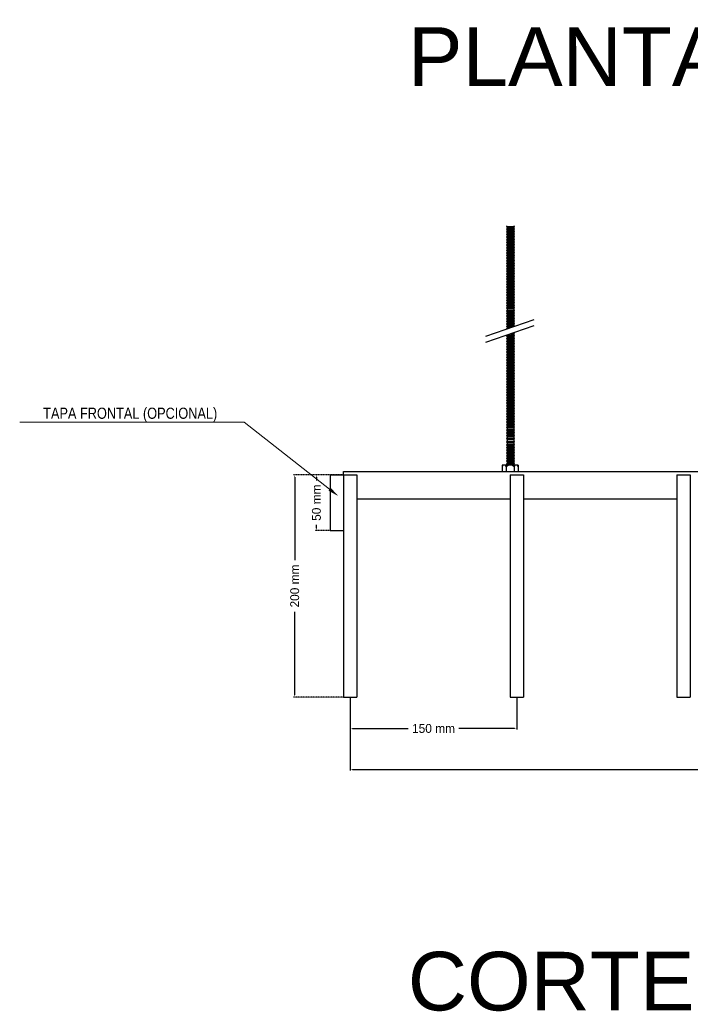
# Model space of a CAD drawing. Header units: millimetres. Extents: x 2538 to 24562, y 4449 to 23795.
# Tile 131 of 256: x 10944 to 11547, y 9193 to 10079. Entities that reach past the tile are written whole.
import ezdxf
from ezdxf import colors
from ezdxf.entities.mleader import LeaderData, LeaderLine
from ezdxf.math import Vec2, Vec3

# ---------------------------------------------------------------- set-up
doc = ezdxf.new("R2010")
doc.units = ezdxf.units.MM
doc.header["$PDMODE"] = 3
doc.linetypes.add('HIDDEN', pattern=[0.375, 0.25, -0.125])
doc.layers.add('_HD_tornillo', color=30, linetype='Continuous')
doc.layers.add('HD021_Text', color=2, linetype='Continuous', lineweight=9)
doc.layers.add('Make2D$Visible$Curves', color=7, linetype='Continuous', true_color=0x000000)
doc.layers.add('MEDIDAS', color=1, linetype='Continuous', true_color=0xff0000)
doc.styles.add('Arial Narrow', font='ARIALN.TTF')
doc.styles.add('Default', font='arial.ttf')
doc.dimstyles.new('HD_DIM', dxfattribs={"dimtxt": 8, "dimasz": 2, "dimexe": 1, "dimexo": 0, "dimgap": 2, "dimtad": 0, "dimdec": 0, "dimzin": 0, "dimdsep": 46, "dimtxsty": 'Standard', "dimcen": 0, "dimclrd": 256, "dimclre": 251, "dimclrt": 7, "dimadec": 0, "dimazin": 0, "dimtp": 0.05, "dimtm": 0.05, "dimtfac": 0.6, "dimtdec": 0, "dimtofl": 0, "dimtmove": 0, "dimatfit": 3, "dimfxl": 1, "dimtolj": 2, "dimtzin": 0, "dimarcsym": 0})

# ---------------------------------------------------------------- blocks, each defined once
blk = doc.blocks.new('*D44')
at = {"layer": 'Defpoints', "color": 0, "transparency": 16777216}
for p in [(11234.94, 9668.94), (11191.09, 9468.94), (11234.94, 9468.94)]:
    blk.add_point(p, dxfattribs=at)
at = {"layer": 'MEDIDAS', "color": 251, "linetype": 'HIDDEN', "lineweight": -2, "transparency": 16777216}
for p, q in [((11234.94, 9668.94), (11190.09, 9668.94)), ((11234.94, 9468.94), (11190.09, 9468.94))]:
    blk.add_line(p, q, dxfattribs=at)
at = {"layer": 'MEDIDAS', "lineweight": -2, "transparency": 16777216}
for p, q in [((11191.09, 9666.94), (11191.09, 9592.27)), ((11191.09, 9470.94), (11191.09, 9545.61))]:
    blk.add_line(p, q, dxfattribs=at)
at = {"layer": 'MEDIDAS', "transparency": 16777216}
for points in [[(11190.76, 9666.94), (11191.42, 9666.94), (11191.09, 9668.94)], [(11190.76, 9470.94), (11191.42, 9470.94), (11191.09, 9468.94)]]:
    blk.add_solid(points, dxfattribs=at)
at = {"layer": 'MEDIDAS', "color": 7, "transparency": 16777216, "insert": (11191.09, 9568.94), "char_height": 8, "attachment_point": 5, "rotation": 90}
blk.add_mtext('\\A2;200 mm', dxfattribs=at)
blk = doc.blocks.new('*D45')
at = {"layer": 'Defpoints', "color": 0, "transparency": 16777216}
for p in [(11222.94, 9668.94), (11210.6, 9618.94), (11222.94, 9618.94)]:
    blk.add_point(p, dxfattribs=at)
at = {"layer": 'MEDIDAS', "color": 251, "linetype": 'HIDDEN', "lineweight": -2, "transparency": 16777216}
for p, q in [((11222.94, 9668.94), (11209.6, 9668.94)), ((11222.94, 9618.94), (11209.6, 9618.94))]:
    blk.add_line(p, q, dxfattribs=at)
at = {"layer": 'MEDIDAS', "lineweight": -2, "transparency": 16777216}
for p, q in [((11210.6, 9666.94), (11210.6, 9663.94)), ((11210.6, 9620.94), (11210.6, 9623.94))]:
    blk.add_line(p, q, dxfattribs=at)
at = {"layer": 'MEDIDAS', "transparency": 16777216}
for points in [[(11210.27, 9666.94), (11210.94, 9666.94), (11210.6, 9668.94)], [(11210.27, 9620.94), (11210.94, 9620.94), (11210.6, 9618.94)]]:
    blk.add_solid(points, dxfattribs=at)
at = {"layer": 'MEDIDAS', "color": 7, "transparency": 16777216, "insert": (11210.6, 9643.94), "char_height": 8, "attachment_point": 5, "rotation": 90}
blk.add_mtext('\\A2;50 mm', dxfattribs=at)
blk = doc.blocks.new('*D46')
at = {"layer": 'Defpoints', "color": 0, "transparency": 16777216}
for p in [(11240.94, 9468.94), (11390.94, 9468.94), (11390.94, 9440.75)]:
    blk.add_point(p, dxfattribs=at)
at = {"layer": 'MEDIDAS', "color": 251, "linetype": 'HIDDEN', "lineweight": -2, "transparency": 16777216}
for p, q in [((11240.94, 9468.94), (11240.94, 9439.75)), ((11390.94, 9468.94), (11390.94, 9439.75))]:
    blk.add_line(p, q, dxfattribs=at)
at = {"layer": 'MEDIDAS', "lineweight": -2, "transparency": 16777216}
for p, q in [((11242.94, 9440.75), (11293.28, 9440.75)), ((11388.94, 9440.75), (11338.61, 9440.75))]:
    blk.add_line(p, q, dxfattribs=at)
at = {"layer": 'MEDIDAS', "transparency": 16777216}
for points in [[(11242.94, 9441.09), (11242.94, 9440.42), (11240.94, 9440.75)], [(11388.94, 9441.09), (11388.94, 9440.42), (11390.94, 9440.75)]]:
    blk.add_solid(points, dxfattribs=at)
at = {"layer": 'MEDIDAS', "color": 7, "transparency": 16777216, "insert": (11315.94, 9440.75), "char_height": 8, "attachment_point": 5}
blk.add_mtext('\\A2;150 mm', dxfattribs=at)
blk = doc.blocks.new('*D47')
at = {"layer": 'Defpoints', "color": 0, "transparency": 16777216}
for p in [(11240.94, 9468.94), (13640.94, 9468.94), (13640.94, 9403.89)]:
    blk.add_point(p, dxfattribs=at)
at = {"layer": 'MEDIDAS', "color": 251, "linetype": 'HIDDEN', "lineweight": -2, "transparency": 16777216}
for p, q in [((11240.94, 9468.94), (11240.94, 9402.89)), ((13640.94, 9468.94), (13640.94, 9402.89))]:
    blk.add_line(p, q, dxfattribs=at)
at = {"layer": 'MEDIDAS', "lineweight": -2, "transparency": 16777216}
for p, q in [((11242.94, 9403.89), (12413.61, 9403.89)), ((13638.94, 9403.89), (12468.28, 9403.89))]:
    blk.add_line(p, q, dxfattribs=at)
at = {"layer": 'MEDIDAS', "transparency": 16777216}
for points in [[(11242.94, 9404.22), (11242.94, 9403.56), (11240.94, 9403.89)], [(13638.94, 9404.22), (13638.94, 9403.56), (13640.94, 9403.89)]]:
    blk.add_solid(points, dxfattribs=at)
at = {"layer": 'MEDIDAS', "color": 7, "transparency": 16777216, "insert": (12440.94, 9403.89), "char_height": 8, "attachment_point": 5}
blk.add_mtext('\\A2;2400 mm', dxfattribs=at)

msp = doc.modelspace()

# ---------------------------------------------------------------- linework, layer by layer
at = {"layer": '_HD_tornillo'}
for p, q in [((11382.12, 9893.19), (11381.51, 9892.38)), ((11381.51, 9892.38), (11388.61, 9892.55)), ((11381.51, 9892.38), (11382.12, 9891.7)), ((11382.12, 9890.81), (11381.51, 9890)), ((11381.51, 9890), (11388.61, 9890.16)), ((11381.51, 9890), (11382.12, 9889.31)), ((11382.12, 9888.53), (11381.51, 9887.71)), ((11382.12, 9891.7), (11388.11, 9891.93)), ((11382.12, 9891.7), (11382.12, 9890.81)), ((11382.12, 9890.81), (11388.11, 9891.05)), ((11382.12, 9889.31), (11388.11, 9889.55)), ((11382.12, 9889.31), (11382.12, 9888.53)), ((11382.12, 9888.53), (11388.11, 9888.76)), ((11388.11, 9893.43), (11388.61, 9892.55)), ((11388.11, 9891.93), (11388.61, 9892.55)), ((11388.11, 9891.93), (11388.11, 9891.05)), ((11388.11, 9891.05), (11388.61, 9890.16)), ((11388.11, 9889.55), (11388.61, 9890.16)), ((11388.11, 9889.55), (11388.11, 9888.76)), ((11388.11, 9888.77), (11388.61, 9887.88)), ((11381.51, 9887.71), (11388.61, 9887.88)), ((11381.51, 9887.71), (11382.12, 9887.03)), ((11382.12, 9886.17), (11381.51, 9885.35)), ((11381.51, 9885.35), (11388.61, 9885.52)), ((11381.51, 9885.35), (11382.12, 9884.67)), ((11382.12, 9883.8), (11381.51, 9882.99)), ((11381.51, 9882.99), (11388.61, 9883.16)), ((11381.51, 9882.99), (11382.12, 9882.31)), ((11382.12, 9881.39), (11381.51, 9880.58)), ((11381.51, 9880.58), (11388.61, 9880.74)), ((11381.51, 9880.58), (11382.12, 9879.89)), ((11382.12, 9887.03), (11388.11, 9887.27)), ((11382.12, 9887.03), (11382.12, 9886.17)), ((11382.12, 9886.17), (11388.11, 9886.4)), ((11382.12, 9884.67), (11388.11, 9884.91)), ((11382.12, 9884.67), (11382.12, 9883.8)), ((11382.12, 9883.8), (11388.11, 9884.04)), ((11382.12, 9882.31), (11388.11, 9882.54)), ((11382.12, 9882.31), (11382.12, 9881.39)), ((11382.12, 9881.39), (11388.11, 9881.63)), ((11382.12, 9879.89), (11388.11, 9880.13)), ((11382.12, 9879.89), (11382.12, 9878.98)), ((11382.12, 9878.98), (11388.11, 9879.21)), ((11388.11, 9887.27), (11388.61, 9887.88)), ((11388.11, 9887.27), (11388.11, 9886.4)), ((11388.11, 9886.41), (11388.61, 9885.52)), ((11388.11, 9884.91), (11388.61, 9885.52)), ((11388.11, 9884.91), (11388.11, 9884.04)), ((11388.11, 9884.04), (11388.61, 9883.16)), ((11388.11, 9882.54), (11388.61, 9883.16)), ((11388.11, 9882.54), (11388.11, 9881.63)), ((11388.11, 9881.63), (11388.61, 9880.74)), ((11388.11, 9880.13), (11388.61, 9880.74)), ((11388.11, 9880.13), (11388.11, 9879.21)), ((11388.11, 9879.22), (11388.61, 9878.33)), ((11382.12, 9878.98), (11381.51, 9878.16)), ((11381.51, 9878.16), (11388.61, 9878.33)), ((11381.51, 9878.16), (11382.12, 9877.48)), ((11382.12, 9876.57), (11381.51, 9875.75)), ((11381.51, 9875.75), (11388.61, 9875.92)), ((11381.51, 9875.75), (11382.12, 9875.07)), ((11382.12, 9874.16), (11381.51, 9873.34)), ((11381.51, 9873.34), (11388.61, 9873.51)), ((11381.51, 9873.34), (11382.12, 9872.66)), ((11382.12, 9871.77), (11381.51, 9870.96)), ((11381.51, 9870.96), (11388.61, 9871.13)), ((11381.51, 9870.96), (11382.12, 9870.28)), ((11382.12, 9877.48), (11388.11, 9877.72)), ((11382.12, 9877.48), (11382.12, 9876.57)), ((11382.12, 9876.57), (11388.11, 9876.8)), ((11382.12, 9875.07), (11388.11, 9875.3)), ((11382.12, 9875.07), (11382.12, 9874.16)), ((11382.12, 9874.16), (11388.11, 9874.39)), ((11382.12, 9872.66), (11388.11, 9872.89)), ((11382.12, 9872.66), (11382.12, 9871.77)), ((11382.12, 9871.77), (11388.11, 9872.01)), ((11382.12, 9870.28), (11388.11, 9870.51)), ((11382.12, 9870.28), (11382.12, 9869.49)), ((11388.11, 9877.72), (11388.61, 9878.33)), ((11388.11, 9877.72), (11388.11, 9876.8)), ((11388.11, 9876.81), (11388.61, 9875.92)), ((11388.11, 9875.3), (11388.61, 9875.92)), ((11388.11, 9875.3), (11388.11, 9874.39)), ((11388.11, 9874.39), (11388.61, 9873.51)), ((11388.11, 9872.89), (11388.61, 9873.51)), ((11388.11, 9872.89), (11388.11, 9872.01)), ((11388.11, 9872.01), (11388.61, 9871.13)), ((11388.11, 9870.51), (11388.61, 9871.13)), ((11388.11, 9870.51), (11388.11, 9869.73)), ((11382.12, 9869.49), (11381.51, 9868.68)), ((11381.51, 9868.68), (11388.61, 9868.84)), ((11381.51, 9868.68), (11382.12, 9867.99)), ((11382.12, 9867.13), (11381.51, 9866.32)), ((11381.51, 9866.32), (11388.61, 9866.49)), ((11381.51, 9866.32), (11382.12, 9865.64)), ((11382.12, 9864.77), (11381.51, 9863.95)), ((11381.51, 9863.95), (11388.61, 9864.12)), ((11381.51, 9863.95), (11382.12, 9863.27)), ((11382.12, 9862.5), (11381.51, 9861.68)), ((11381.51, 9861.68), (11388.61, 9861.85)), ((11381.51, 9861.68), (11382.12, 9861)), ((11382.12, 9869.49), (11388.11, 9869.73)), ((11382.12, 9867.99), (11388.11, 9868.23)), ((11382.12, 9867.99), (11382.12, 9867.13)), ((11382.12, 9867.13), (11388.11, 9867.37)), ((11382.12, 9865.64), (11388.11, 9865.87)), ((11382.12, 9865.64), (11382.12, 9864.77)), ((11382.12, 9864.77), (11388.11, 9865)), ((11382.12, 9863.27), (11388.11, 9863.5)), ((11382.12, 9863.27), (11382.12, 9862.5)), ((11382.12, 9862.5), (11388.11, 9862.73)), ((11388.11, 9869.73), (11388.61, 9868.84)), ((11388.11, 9868.23), (11388.61, 9868.84)), ((11388.11, 9868.23), (11388.11, 9867.37)), ((11388.11, 9867.37), (11388.61, 9866.49)), ((11388.11, 9865.87), (11388.61, 9866.49)), ((11388.11, 9865.87), (11388.11, 9865)), ((11388.11, 9865), (11388.61, 9864.12)), ((11388.11, 9863.5), (11388.61, 9864.12)), ((11388.11, 9863.5), (11388.11, 9862.73)), ((11388.11, 9862.74), (11388.61, 9861.85)), ((11388.11, 9861.23), (11388.61, 9861.85)), ((11382.12, 9859.96), (11381.51, 9859.14)), ((11381.51, 9859.14), (11388.61, 9859.31)), ((11381.51, 9859.14), (11382.12, 9858.46)), ((11382.12, 9857.68), (11381.51, 9856.86)), ((11381.51, 9856.86), (11388.61, 9857.03)), ((11381.51, 9856.86), (11382.12, 9856.18)), ((11382.12, 9855.32), (11381.51, 9854.5)), ((11381.51, 9854.5), (11388.61, 9854.67)), ((11381.51, 9854.5), (11382.12, 9853.82)), ((11382.12, 9852.95), (11381.51, 9852.14)), ((11382.12, 9861), (11388.11, 9861.23)), ((11382.12, 9861), (11382.12, 9859.96)), ((11382.12, 9859.96), (11388.11, 9860.19)), ((11382.12, 9858.46), (11388.11, 9858.7)), ((11382.12, 9858.46), (11382.12, 9857.68)), ((11382.12, 9857.68), (11388.11, 9857.91)), ((11382.12, 9856.18), (11388.11, 9856.41)), ((11382.12, 9856.18), (11382.12, 9855.32)), ((11382.12, 9855.32), (11388.11, 9855.55)), ((11382.12, 9853.82), (11388.11, 9854.06)), ((11382.12, 9853.82), (11382.12, 9852.95)), ((11382.12, 9852.95), (11388.11, 9853.19)), ((11388.11, 9861.23), (11388.11, 9860.19)), ((11388.11, 9860.2), (11388.61, 9859.31)), ((11388.11, 9858.7), (11388.61, 9859.31)), ((11388.11, 9858.7), (11388.11, 9857.91)), ((11388.11, 9857.92), (11388.61, 9857.03)), ((11388.11, 9856.41), (11388.61, 9857.03)), ((11388.11, 9856.41), (11388.11, 9855.55)), ((11388.11, 9855.56), (11388.61, 9854.67)), ((11388.11, 9854.06), (11388.61, 9854.67)), ((11388.11, 9854.06), (11388.11, 9853.19)), ((11388.11, 9853.19), (11388.61, 9852.31)), ((11381.51, 9852.14), (11388.61, 9852.31)), ((11381.51, 9852.14), (11382.12, 9851.46)), ((11382.12, 9850.54), (11381.51, 9849.72)), ((11381.51, 9849.72), (11388.61, 9849.89)), ((11381.51, 9849.72), (11382.12, 9849.04)), ((11382.12, 9848.16), (11381.51, 9847.34)), ((11381.51, 9847.34), (11388.61, 9847.51)), ((11381.51, 9847.34), (11382.12, 9846.66)), ((11382.12, 9845.88), (11381.51, 9845.06)), ((11381.51, 9845.06), (11388.61, 9845.23)), ((11381.51, 9845.06), (11382.12, 9844.38)), ((11382.12, 9851.46), (11388.11, 9851.69)), ((11382.12, 9851.46), (11382.12, 9850.54)), ((11382.12, 9850.54), (11388.11, 9850.77)), ((11382.12, 9849.04), (11388.11, 9849.28)), ((11382.12, 9849.04), (11382.12, 9848.16)), ((11382.12, 9848.16), (11388.11, 9848.39)), ((11382.12, 9846.66), (11388.11, 9846.89)), ((11382.12, 9846.66), (11382.12, 9845.88)), ((11382.12, 9845.88), (11388.11, 9846.11)), ((11382.12, 9844.38), (11388.11, 9844.61)), ((11382.12, 9844.38), (11382.12, 9843.52)), ((11382.12, 9843.52), (11388.11, 9843.75)), ((11388.11, 9851.69), (11388.61, 9852.31)), ((11388.11, 9851.69), (11388.11, 9850.77)), ((11388.11, 9850.78), (11388.61, 9849.89)), ((11388.11, 9849.28), (11388.61, 9849.89)), ((11388.11, 9849.28), (11388.11, 9848.39)), ((11388.11, 9848.4), (11388.61, 9847.51)), ((11388.11, 9846.89), (11388.61, 9847.51)), ((11388.11, 9846.89), (11388.11, 9846.11)), ((11388.11, 9846.11), (11388.61, 9845.23)), ((11388.11, 9844.61), (11388.61, 9845.23)), ((11388.11, 9844.61), (11388.11, 9843.75)), ((11388.11, 9843.76), (11388.61, 9842.87)), ((11382.12, 9843.52), (11381.51, 9842.7)), ((11381.51, 9842.7), (11388.61, 9842.87)), ((11381.51, 9842.7), (11382.12, 9842.02)), ((11382.12, 9841.15), (11381.51, 9840.33)), ((11381.51, 9840.33), (11388.61, 9840.5)), ((11381.51, 9840.33), (11382.12, 9839.65)), ((11382.12, 9838.74), (11381.51, 9837.92)), ((11381.51, 9837.92), (11388.61, 9838.09)), ((11381.51, 9837.92), (11382.12, 9837.24)), ((11382.12, 9836.33), (11381.51, 9835.51)), ((11381.51, 9835.51), (11388.61, 9835.68)), ((11381.51, 9835.51), (11382.12, 9834.83)), ((11382.12, 9842.02), (11388.11, 9842.25)), ((11382.12, 9842.02), (11382.12, 9841.15)), ((11382.12, 9841.15), (11388.11, 9841.38)), ((11382.12, 9839.65), (11388.11, 9839.89)), ((11382.12, 9839.65), (11382.12, 9838.74)), ((11382.12, 9838.74), (11388.11, 9838.97)), ((11382.12, 9837.24), (11388.11, 9837.47)), ((11382.12, 9837.24), (11382.12, 9836.33)), ((11382.12, 9836.33), (11388.11, 9836.56)), ((11382.12, 9834.83), (11388.11, 9835.06)), ((11382.12, 9834.83), (11382.12, 9833.91)), ((11388.11, 9842.25), (11388.61, 9842.87)), ((11388.11, 9842.25), (11388.11, 9841.38)), ((11388.11, 9841.39), (11388.61, 9840.5)), ((11388.11, 9839.89), (11388.61, 9840.5)), ((11388.11, 9839.89), (11388.11, 9838.97)), ((11388.11, 9838.98), (11388.61, 9838.09)), ((11388.11, 9837.47), (11388.61, 9838.09)), ((11388.11, 9837.47), (11388.11, 9836.56)), ((11388.11, 9836.56), (11388.61, 9835.68)), ((11388.11, 9835.06), (11388.61, 9835.68)), ((11388.11, 9835.06), (11388.11, 9834.15)), ((11382.12, 9833.91), (11381.51, 9833.1)), ((11381.51, 9833.1), (11388.61, 9833.27)), ((11381.51, 9833.1), (11382.12, 9832.42)), ((11382.12, 9831.5), (11381.51, 9830.69)), ((11381.51, 9830.69), (11388.61, 9830.86)), ((11381.51, 9830.69), (11382.12, 9830.01)), ((11382.12, 9829.12), (11381.51, 9828.3)), ((11381.51, 9828.3), (11388.61, 9828.47)), ((11381.51, 9828.3), (11382.12, 9827.62)), ((11382.12, 9826.84), (11381.51, 9826.02)), ((11381.51, 9826.02), (11388.61, 9826.19)), ((11381.51, 9826.02), (11382.12, 9825.34)), ((11382.12, 9833.91), (11388.11, 9834.15)), ((11382.12, 9832.42), (11388.11, 9832.65)), ((11382.12, 9832.42), (11382.12, 9831.5)), ((11382.12, 9831.5), (11388.11, 9831.74)), ((11382.12, 9830.01), (11388.11, 9830.24)), ((11382.12, 9830.01), (11382.12, 9829.12)), ((11382.12, 9829.12), (11388.11, 9829.35)), ((11382.12, 9827.62), (11388.11, 9827.86)), ((11382.12, 9827.62), (11382.12, 9826.84)), ((11382.12, 9826.84), (11388.11, 9827.07)), ((11388.11, 9834.15), (11388.61, 9833.27)), ((11388.11, 9832.65), (11388.61, 9833.27)), ((11388.11, 9832.65), (11388.11, 9831.74)), ((11388.11, 9831.74), (11388.61, 9830.86)), ((11388.11, 9830.24), (11388.61, 9830.86)), ((11388.11, 9830.24), (11388.11, 9829.35)), ((11388.11, 9829.36), (11388.61, 9828.47)), ((11388.11, 9827.86), (11388.61, 9828.47)), ((11388.11, 9827.86), (11388.11, 9827.07)), ((11388.11, 9827.08), (11388.61, 9826.19)), ((11388.11, 9825.57), (11388.61, 9826.19)), ((11382.12, 9824.48), (11381.51, 9823.66)), ((11381.51, 9823.66), (11388.61, 9823.83)), ((11381.51, 9823.66), (11382.12, 9822.98)), ((11382.12, 9822.11), (11381.51, 9821.3)), ((11381.51, 9821.3), (11388.61, 9821.46)), ((11381.51, 9821.3), (11382.12, 9820.61)), ((11382.12, 9819.85), (11381.51, 9819.03)), ((11381.51, 9819.03), (11388.61, 9819.2)), ((11381.51, 9819.03), (11382.12, 9818.35)), ((11382.12, 9817.31), (11381.51, 9816.49)), ((11382.12, 9825.34), (11388.11, 9825.57)), ((11382.12, 9825.34), (11382.12, 9824.48)), ((11382.12, 9824.48), (11388.11, 9824.71)), ((11382.12, 9822.98), (11388.11, 9823.22)), ((11382.12, 9822.98), (11382.12, 9822.11)), ((11382.12, 9822.11), (11388.11, 9822.35)), ((11382.12, 9820.61), (11388.11, 9820.85)), ((11382.12, 9820.61), (11382.12, 9819.85)), ((11382.12, 9819.85), (11388.11, 9820.08)), ((11382.12, 9818.35), (11388.11, 9818.58)), ((11382.12, 9818.35), (11382.12, 9817.31)), ((11382.12, 9817.31), (11388.11, 9817.54)), ((11388.11, 9825.57), (11388.11, 9824.71)), ((11388.11, 9824.72), (11388.61, 9823.83)), ((11388.11, 9823.22), (11388.61, 9823.83)), ((11388.11, 9823.22), (11388.11, 9822.35)), ((11388.11, 9822.35), (11388.61, 9821.46)), ((11388.11, 9820.85), (11388.61, 9821.46)), ((11388.11, 9820.85), (11388.11, 9820.08)), ((11388.11, 9820.08), (11388.61, 9819.2)), ((11388.11, 9818.58), (11388.61, 9819.2)), ((11388.11, 9818.58), (11388.11, 9817.54)), ((11388.11, 9817.55), (11388.61, 9816.66)), ((11363.06, 9793.92), (11406.57, 9808.92)), ((11381.51, 9816.49), (11388.61, 9816.66)), ((11381.51, 9816.49), (11382.12, 9815.81)), ((11382.12, 9815.03), (11381.51, 9814.21)), ((11381.51, 9814.21), (11388.61, 9814.38)), ((11381.51, 9814.21), (11382.12, 9813.53)), ((11382.12, 9812.67), (11381.51, 9811.85)), ((11381.51, 9811.85), (11388.61, 9812.02)), ((11381.51, 9811.85), (11382.12, 9811.17)), ((11382.12, 9810.3), (11381.51, 9809.48)), ((11381.51, 9809.48), (11388.61, 9809.65)), ((11381.51, 9809.48), (11382.12, 9808.8)), ((11382.12, 9815.81), (11388.11, 9816.04)), ((11382.12, 9815.81), (11382.12, 9815.03)), ((11382.12, 9815.03), (11388.11, 9815.26)), ((11382.12, 9813.53), (11388.11, 9813.76)), ((11382.12, 9813.53), (11382.12, 9812.67)), ((11382.12, 9812.67), (11388.11, 9812.9)), ((11382.12, 9811.17), (11388.11, 9811.4)), ((11382.12, 9811.17), (11382.12, 9810.3)), ((11382.12, 9810.3), (11388.11, 9810.53)), ((11382.12, 9808.8), (11388.11, 9809.04)), ((11382.12, 9808.8), (11382.12, 9807.89)), ((11388.11, 9816.04), (11388.61, 9816.66)), ((11388.11, 9816.04), (11388.11, 9815.26)), ((11388.11, 9815.26), (11388.61, 9814.38)), ((11388.11, 9813.76), (11388.61, 9814.38)), ((11388.11, 9813.76), (11388.11, 9812.9)), ((11388.11, 9812.9), (11388.61, 9812.02)), ((11388.11, 9811.4), (11388.61, 9812.02)), ((11388.11, 9811.4), (11388.11, 9810.53)), ((11388.11, 9810.54), (11388.61, 9809.65)), ((11388.11, 9809.04), (11388.61, 9809.65)), ((11388.11, 9809.04), (11388.11, 9808.12)), ((11363.06, 9788.25), (11406.57, 9803.25)), ((11382.12, 9807.89), (11381.51, 9807.07)), ((11381.51, 9807.07), (11388.61, 9807.24)), ((11381.51, 9807.07), (11382.12, 9806.39)), ((11382.12, 9805.51), (11381.51, 9804.69)), ((11381.51, 9804.69), (11388.61, 9804.86)), ((11381.51, 9804.69), (11382.12, 9804.01)), ((11382.12, 9803.22), (11381.51, 9802.41)), ((11381.51, 9802.41), (11388.14, 9802.56)), ((11381.51, 9802.41), (11382.12, 9801.73)), ((11382.12, 9800.86), (11381.74, 9800.36)), ((11382.12, 9807.89), (11388.11, 9808.12)), ((11382.12, 9806.39), (11388.11, 9806.62)), ((11382.12, 9806.39), (11382.12, 9805.51)), ((11382.12, 9805.51), (11388.11, 9805.74)), ((11382.12, 9804.01), (11388.11, 9804.24)), ((11382.12, 9804.01), (11382.12, 9803.22)), ((11382.12, 9803.22), (11388.11, 9803.46)), ((11382.12, 9801.73), (11386.16, 9801.88)), ((11382.12, 9801.73), (11382.12, 9800.86)), ((11382.12, 9800.86), (11383.35, 9800.91)), ((11388.11, 9808.13), (11388.61, 9807.24)), ((11388.11, 9806.62), (11388.61, 9807.24)), ((11388.11, 9806.62), (11388.11, 9805.74)), ((11388.11, 9805.74), (11388.61, 9804.86)), ((11388.11, 9804.24), (11388.61, 9804.86)), ((11388.11, 9804.24), (11388.11, 9803.46)), ((11388.11, 9803.46), (11388.54, 9802.7)), ((11382.08, 9794.78), (11381.48, 9793.97)), ((11381.48, 9793.97), (11388.58, 9794.14)), ((11381.48, 9793.97), (11382.08, 9793.29)), ((11382.09, 9792.35), (11381.49, 9791.54)), ((11381.49, 9791.54), (11388.59, 9791.71)), ((11381.49, 9791.54), (11382.09, 9790.86)), ((11382.08, 9794.78), (11388.07, 9795.02)), ((11382.08, 9793.29), (11388.07, 9793.52)), ((11382.08, 9793.29), (11382.08, 9792.35)), ((11382.09, 9792.35), (11388.08, 9792.59)), ((11382.09, 9790.86), (11388.08, 9791.09)), ((11382.09, 9790.86), (11382.09, 9789.92)), ((11385.19, 9795.88), (11388.06, 9795.95)), ((11387.08, 9796.53), (11388.56, 9796.56)), ((11388.06, 9795.95), (11388.56, 9796.56)), ((11388.06, 9795.95), (11388.06, 9795.01)), ((11388.07, 9793.52), (11388.58, 9794.14)), ((11388.07, 9793.52), (11388.07, 9792.58)), ((11388.08, 9795.02), (11388.58, 9794.14)), ((11388.08, 9791.09), (11388.59, 9791.71)), ((11388.08, 9791.09), (11388.08, 9790.15)), ((11388.09, 9792.59), (11388.59, 9791.71)), ((11388.34, 9796.96), (11388.56, 9796.56)), ((11382.09, 9789.92), (11381.49, 9789.1)), ((11381.49, 9789.1), (11388.59, 9789.27)), ((11381.49, 9789.1), (11382.09, 9788.42)), ((11382.09, 9787.51), (11381.49, 9786.69)), ((11381.49, 9786.69), (11388.59, 9786.86)), ((11381.49, 9786.69), (11382.09, 9786.01)), ((11382.09, 9785.1), (11381.49, 9784.28)), ((11381.49, 9784.28), (11388.59, 9784.45)), ((11381.49, 9784.28), (11382.09, 9783.6)), ((11382.09, 9782.66), (11381.49, 9781.85)), ((11381.49, 9781.85), (11388.59, 9782.02)), ((11381.49, 9781.85), (11382.09, 9781.17)), ((11382.09, 9789.92), (11388.08, 9790.15)), ((11382.09, 9788.42), (11388.08, 9788.66)), ((11382.09, 9788.42), (11382.09, 9787.51)), ((11382.09, 9787.51), (11388.08, 9787.74)), ((11382.09, 9786.01), (11388.08, 9786.24)), ((11382.09, 9786.01), (11382.09, 9785.1)), ((11382.09, 9785.1), (11388.08, 9785.33)), ((11382.09, 9783.6), (11388.08, 9783.83)), ((11382.09, 9783.6), (11382.09, 9782.66)), ((11382.09, 9782.66), (11388.08, 9782.9)), ((11388.08, 9788.66), (11388.59, 9789.27)), ((11388.08, 9788.66), (11388.08, 9787.74)), ((11388.08, 9786.24), (11388.59, 9786.86)), ((11388.08, 9786.24), (11388.08, 9785.33)), ((11388.08, 9783.83), (11388.59, 9784.45)), ((11388.08, 9783.83), (11388.08, 9782.9)), ((11388.08, 9781.4), (11388.59, 9782.02)), ((11388.09, 9790.16), (11388.59, 9789.27)), ((11388.09, 9787.75), (11388.59, 9786.86)), ((11388.09, 9785.33), (11388.59, 9784.45)), ((11388.09, 9782.9), (11388.59, 9782.02)), ((11382.09, 9780.25), (11381.49, 9779.43)), ((11381.49, 9779.43), (11388.59, 9779.6)), ((11381.49, 9779.43), (11382.09, 9778.75)), ((11382.09, 9777.82), (11381.49, 9777)), ((11381.49, 9777), (11388.59, 9777.17)), ((11381.49, 9777), (11382.09, 9776.32)), ((11382.11, 9775.41), (11381.51, 9774.6)), ((11381.51, 9774.6), (11388.6, 9774.77)), ((11381.51, 9774.6), (11382.11, 9773.92)), ((11382.11, 9772.98), (11381.51, 9772.16)), ((11382.09, 9781.17), (11388.08, 9781.4)), ((11382.09, 9781.17), (11382.09, 9780.25)), ((11382.09, 9780.25), (11388.08, 9780.48)), ((11382.09, 9778.75), (11388.08, 9778.99)), ((11382.09, 9778.75), (11382.09, 9777.82)), ((11382.09, 9777.82), (11388.08, 9778.05)), ((11382.09, 9776.32), (11388.08, 9776.55)), ((11382.09, 9776.32), (11382.09, 9775.41)), ((11382.11, 9775.41), (11388.1, 9775.65)), ((11382.11, 9773.92), (11388.1, 9774.15)), ((11382.11, 9773.92), (11382.11, 9772.98)), ((11382.11, 9772.98), (11388.1, 9773.21)), ((11388.08, 9781.4), (11388.08, 9780.48)), ((11388.08, 9778.99), (11388.59, 9779.6)), ((11388.08, 9778.99), (11388.08, 9778.05)), ((11388.08, 9776.55), (11388.59, 9777.17)), ((11388.08, 9776.55), (11388.08, 9775.64)), ((11388.09, 9780.49), (11388.59, 9779.6)), ((11388.09, 9778.05), (11388.59, 9777.17)), ((11388.1, 9774.15), (11388.6, 9774.77)), ((11388.1, 9774.15), (11388.1, 9773.21)), ((11388.11, 9775.65), (11388.6, 9774.77)), ((11388.11, 9773.22), (11388.6, 9772.33)), ((11381.51, 9772.16), (11388.6, 9772.33)), ((11381.51, 9772.16), (11382.11, 9771.48)), ((11382.11, 9770.57), (11381.51, 9769.75)), ((11381.51, 9769.75), (11388.6, 9769.92)), ((11381.51, 9769.75), (11382.11, 9769.07)), ((11382.11, 9768.16), (11381.51, 9767.34)), ((11381.51, 9767.34), (11388.6, 9767.51)), ((11381.51, 9767.34), (11382.11, 9766.66)), ((11382.11, 9765.72), (11381.51, 9764.9)), ((11381.51, 9764.9), (11388.6, 9765.07)), ((11381.51, 9764.9), (11382.11, 9764.22)), ((11382.11, 9771.48), (11388.1, 9771.71)), ((11382.11, 9771.48), (11382.11, 9770.57)), ((11382.11, 9770.57), (11388.1, 9770.8)), ((11382.11, 9769.07), (11388.1, 9769.3)), ((11382.11, 9769.07), (11382.11, 9768.16)), ((11382.11, 9768.16), (11388.1, 9768.39)), ((11382.11, 9766.66), (11388.1, 9766.89)), ((11382.11, 9766.66), (11382.11, 9765.72)), ((11382.11, 9765.72), (11388.1, 9765.95)), ((11382.11, 9764.22), (11388.1, 9764.46)), ((11382.11, 9764.22), (11382.11, 9763.31)), ((11388.1, 9771.71), (11388.6, 9772.33)), ((11388.1, 9771.71), (11388.1, 9770.8)), ((11388.1, 9769.3), (11388.6, 9769.92)), ((11388.1, 9769.3), (11388.1, 9768.39)), ((11388.1, 9766.89), (11388.6, 9767.51)), ((11388.1, 9766.89), (11388.1, 9765.95)), ((11388.1, 9764.46), (11388.6, 9765.07)), ((11388.1, 9764.46), (11388.1, 9763.54)), ((11388.11, 9770.8), (11388.6, 9769.92)), ((11388.11, 9768.39), (11388.6, 9767.51)), ((11388.11, 9765.96), (11388.6, 9765.07)), ((11382.11, 9763.31), (11381.51, 9762.49)), ((11381.51, 9762.49), (11388.6, 9762.66)), ((11381.51, 9762.49), (11382.11, 9761.81)), ((11382.11, 9760.88), (11381.51, 9760.06)), ((11381.51, 9760.06), (11388.6, 9760.23)), ((11381.51, 9760.06), (11382.11, 9759.38)), ((11382.12, 9758.47), (11381.51, 9757.65)), ((11381.51, 9757.65), (11388.61, 9757.82)), ((11381.51, 9757.65), (11382.12, 9756.97)), ((11382.12, 9756.03), (11381.51, 9755.22)), ((11381.51, 9755.22), (11388.61, 9755.39)), ((11381.51, 9755.22), (11382.12, 9754.54)), ((11382.11, 9763.31), (11388.1, 9763.54)), ((11382.11, 9761.81), (11388.1, 9762.05)), ((11382.11, 9761.81), (11382.11, 9760.88)), ((11382.11, 9760.88), (11388.1, 9761.11)), ((11382.11, 9759.38), (11388.1, 9759.61)), ((11382.11, 9759.38), (11382.11, 9758.46)), ((11382.12, 9758.47), (11388.11, 9758.7)), ((11382.12, 9756.97), (11388.11, 9757.2)), ((11382.12, 9756.97), (11382.12, 9756.03)), ((11382.12, 9756.03), (11388.11, 9756.27)), ((11388.1, 9762.05), (11388.6, 9762.66)), ((11388.1, 9762.05), (11388.1, 9761.11)), ((11388.1, 9759.61), (11388.6, 9760.23)), ((11388.1, 9759.61), (11388.1, 9758.7)), ((11388.11, 9763.55), (11388.6, 9762.66)), ((11388.11, 9761.11), (11388.6, 9760.23)), ((11388.11, 9758.7), (11388.61, 9757.82)), ((11388.11, 9757.2), (11388.61, 9757.82)), ((11388.11, 9757.2), (11388.11, 9756.27)), ((11388.11, 9756.27), (11388.61, 9755.39)), ((11388.11, 9754.77), (11388.61, 9755.39)), ((11382.12, 9753.62), (11381.51, 9752.81)), ((11381.51, 9752.81), (11388.61, 9752.97)), ((11381.51, 9752.81), (11382.12, 9752.12)), ((11382.12, 9751.21), (11381.51, 9750.39)), ((11381.51, 9750.39), (11388.61, 9750.56)), ((11381.51, 9750.39), (11382.12, 9749.71)), ((11382.12, 9748.78), (11381.51, 9747.96)), ((11381.51, 9747.96), (11388.61, 9748.13)), ((11381.51, 9747.96), (11382.12, 9747.28)), ((11382.12, 9746.36), (11381.51, 9745.55)), ((11382.12, 9754.54), (11388.11, 9754.77)), ((11382.12, 9754.54), (11382.12, 9753.62)), ((11382.12, 9753.62), (11388.11, 9753.86)), ((11382.12, 9752.12), (11388.11, 9752.36)), ((11382.12, 9752.12), (11382.12, 9751.21)), ((11382.12, 9751.21), (11388.11, 9751.44)), ((11382.12, 9749.71), (11388.11, 9749.95)), ((11382.12, 9749.71), (11382.12, 9748.78)), ((11382.12, 9748.78), (11388.11, 9749.01)), ((11382.12, 9747.28), (11388.11, 9747.51)), ((11382.12, 9747.28), (11382.12, 9746.36)), ((11382.12, 9746.36), (11388.11, 9746.6)), ((11388.11, 9754.77), (11388.11, 9753.86)), ((11388.11, 9753.86), (11388.61, 9752.97)), ((11388.11, 9752.36), (11388.61, 9752.97)), ((11388.11, 9752.36), (11388.11, 9751.44)), ((11388.11, 9751.45), (11388.61, 9750.56)), ((11388.11, 9749.95), (11388.61, 9750.56)), ((11388.11, 9749.95), (11388.11, 9749.01)), ((11388.11, 9749.01), (11388.61, 9748.13)), ((11388.11, 9747.51), (11388.61, 9748.13)), ((11388.11, 9747.51), (11388.11, 9746.6)), ((11388.11, 9746.6), (11388.61, 9745.72)), ((11381.51, 9745.55), (11388.61, 9745.72)), ((11381.51, 9745.55), (11382.12, 9744.87)), ((11382.12, 9743.93), (11381.51, 9743.11)), ((11381.51, 9743.11), (11388.61, 9743.28)), ((11381.51, 9743.11), (11382.12, 9742.43)), ((11382.12, 9741.52), (11381.51, 9740.7)), ((11381.51, 9740.7), (11388.61, 9740.87)), ((11381.51, 9740.7), (11382.12, 9740.02)), ((11382.12, 9739.11), (11381.51, 9738.29)), ((11381.51, 9738.29), (11388.61, 9738.46)), ((11381.51, 9738.29), (11382.12, 9737.61)), ((11382.12, 9744.87), (11388.11, 9745.1)), ((11382.12, 9744.87), (11382.12, 9743.93)), ((11382.12, 9743.93), (11388.11, 9744.16)), ((11382.12, 9742.43), (11388.11, 9742.67)), ((11382.12, 9742.43), (11382.12, 9741.52)), ((11382.12, 9741.52), (11388.11, 9741.75)), ((11382.12, 9740.02), (11388.11, 9740.25)), ((11382.12, 9740.02), (11382.12, 9739.11)), ((11382.12, 9739.11), (11388.11, 9739.34)), ((11382.12, 9737.61), (11388.11, 9737.84)), ((11382.12, 9737.61), (11382.12, 9736.67)), ((11388.11, 9745.1), (11388.61, 9745.72)), ((11388.11, 9745.1), (11388.11, 9744.16)), ((11388.11, 9744.17), (11388.61, 9743.28)), ((11388.11, 9742.67), (11388.61, 9743.28)), ((11388.11, 9742.67), (11388.11, 9741.75)), ((11388.11, 9741.76), (11388.61, 9740.87)), ((11388.11, 9740.25), (11388.61, 9740.87)), ((11388.11, 9740.25), (11388.11, 9739.34)), ((11388.11, 9739.34), (11388.61, 9738.46)), ((11388.11, 9737.84), (11388.61, 9738.46)), ((11388.11, 9737.84), (11388.11, 9736.91)), ((11382.12, 9736.67), (11381.51, 9735.86)), ((11381.51, 9735.86), (11388.61, 9736.03)), ((11381.51, 9735.86), (11382.12, 9735.18)), ((11382.12, 9734.26), (11381.51, 9733.44)), ((11381.51, 9733.44), (11388.61, 9733.61)), ((11381.51, 9733.44), (11382.12, 9732.76)), ((11382.12, 9731.85), (11381.51, 9731.03)), ((11381.51, 9731.03), (11388.61, 9731.2)), ((11381.51, 9731.03), (11382.12, 9730.35)), ((11382.12, 9729.42), (11381.51, 9728.6)), ((11381.51, 9728.6), (11388.61, 9728.77)), ((11381.51, 9728.6), (11382.12, 9727.92)), ((11382.12, 9736.67), (11388.11, 9736.91)), ((11382.12, 9735.18), (11388.11, 9735.41)), ((11382.12, 9735.18), (11382.12, 9734.26)), ((11382.12, 9734.26), (11388.11, 9734.49)), ((11382.12, 9732.76), (11388.11, 9733)), ((11382.12, 9732.76), (11382.12, 9731.85)), ((11382.12, 9731.85), (11388.11, 9732.08)), ((11382.12, 9730.35), (11388.11, 9730.58)), ((11382.12, 9730.35), (11382.12, 9729.42)), ((11382.12, 9729.42), (11388.11, 9729.65)), ((11388.11, 9736.91), (11388.61, 9736.03)), ((11388.11, 9735.41), (11388.61, 9736.03)), ((11388.11, 9735.41), (11388.11, 9734.49)), ((11388.11, 9734.5), (11388.61, 9733.61)), ((11388.11, 9733), (11388.61, 9733.61)), ((11388.11, 9733), (11388.11, 9732.08)), ((11388.11, 9732.09), (11388.61, 9731.2)), ((11388.11, 9730.58), (11388.61, 9731.2)), ((11388.11, 9730.58), (11388.11, 9729.65)), ((11388.11, 9729.65), (11388.61, 9728.77)), ((11388.11, 9728.15), (11388.61, 9728.77)), ((11382.12, 9727), (11381.51, 9726.19)), ((11381.51, 9726.19), (11388.61, 9726.36)), ((11381.51, 9726.19), (11382.12, 9725.51)), ((11382.12, 9724.57), (11381.51, 9723.75)), ((11381.51, 9723.75), (11388.61, 9723.92)), ((11381.51, 9723.75), (11382.12, 9723.07)), ((11382.12, 9722.16), (11381.51, 9721.34)), ((11381.51, 9721.34), (11388.61, 9721.51)), ((11381.51, 9721.34), (11382.12, 9720.66)), ((11382.12, 9719.75), (11381.51, 9718.93)), ((11382.12, 9727.92), (11388.11, 9728.15)), ((11382.12, 9727.92), (11382.12, 9727)), ((11382.12, 9727), (11388.11, 9727.24)), ((11382.12, 9725.51), (11388.11, 9725.74)), ((11382.12, 9725.51), (11382.12, 9724.57)), ((11382.12, 9724.57), (11388.11, 9724.8)), ((11382.12, 9723.07), (11388.11, 9723.31)), ((11382.12, 9723.07), (11382.12, 9722.16)), ((11382.12, 9722.16), (11388.11, 9722.39)), ((11382.12, 9720.66), (11388.11, 9720.89)), ((11382.12, 9720.66), (11382.12, 9719.75)), ((11382.12, 9719.75), (11388.11, 9719.98)), ((11388.11, 9728.15), (11388.11, 9727.24)), ((11388.11, 9727.24), (11388.61, 9726.36)), ((11388.11, 9725.74), (11388.61, 9726.36)), ((11388.11, 9725.74), (11388.11, 9724.8)), ((11388.11, 9724.81), (11388.61, 9723.92)), ((11388.11, 9723.31), (11388.61, 9723.92)), ((11388.11, 9723.31), (11388.11, 9722.39)), ((11388.11, 9722.39), (11388.61, 9721.51)), ((11388.11, 9720.89), (11388.61, 9721.51)), ((11388.11, 9720.89), (11388.11, 9719.98)), ((11388.11, 9719.98), (11388.61, 9719.1)), ((11381.51, 9718.93), (11388.61, 9719.1)), ((11381.51, 9718.93), (11382.12, 9718.25)), ((11382.12, 9717.31), (11381.51, 9716.5)), ((11381.51, 9716.5), (11388.61, 9716.66)), ((11381.51, 9716.5), (11382.12, 9715.81)), ((11382.12, 9714.9), (11381.51, 9714.08)), ((11381.51, 9714.08), (11388.61, 9714.25)), ((11381.51, 9714.08), (11382.12, 9713.4)), ((11382.12, 9712.49), (11381.51, 9711.67)), ((11381.51, 9711.67), (11388.61, 9711.84)), ((11381.51, 9711.67), (11382.12, 9710.99)), ((11382.12, 9718.25), (11388.11, 9718.48)), ((11382.12, 9718.25), (11382.12, 9717.31)), ((11382.12, 9717.31), (11388.11, 9717.55)), ((11382.12, 9715.81), (11388.11, 9716.05)), ((11382.12, 9715.81), (11382.12, 9714.9)), ((11382.12, 9714.9), (11388.11, 9715.13)), ((11382.12, 9713.4), (11388.11, 9713.64)), ((11382.12, 9713.4), (11382.12, 9712.49)), ((11382.12, 9712.49), (11388.11, 9712.72)), ((11382.12, 9710.99), (11388.11, 9711.22)), ((11382.12, 9710.99), (11382.12, 9709.92)), ((11388.11, 9718.48), (11388.61, 9719.1)), ((11388.11, 9718.48), (11388.11, 9717.55)), ((11388.11, 9717.55), (11388.61, 9716.66)), ((11388.11, 9716.05), (11388.61, 9716.66)), ((11388.11, 9716.05), (11388.11, 9715.13)), ((11388.11, 9715.14), (11388.61, 9714.25)), ((11388.11, 9713.64), (11388.61, 9714.25)), ((11388.11, 9713.64), (11388.11, 9712.72)), ((11388.11, 9712.73), (11388.61, 9711.84)), ((11388.11, 9711.22), (11388.61, 9711.84)), ((11388.11, 9711.22), (11388.11, 9710.16)), ((11382.12, 9709.92), (11381.51, 9709.11)), ((11381.51, 9709.11), (11388.61, 9709.28)), ((11381.51, 9709.11), (11382.12, 9708.43)), ((11382.12, 9707.49), (11381.51, 9706.67)), ((11381.51, 9706.67), (11388.61, 9706.84)), ((11381.51, 9706.67), (11382.12, 9705.99)), ((11382.12, 9705.08), (11381.51, 9704.26)), ((11381.51, 9704.26), (11388.61, 9704.43)), ((11381.51, 9704.26), (11382.12, 9703.58)), ((11382.12, 9702.67), (11381.51, 9701.58)), ((11382.12, 9709.92), (11388.11, 9710.16)), ((11382.12, 9708.43), (11388.11, 9708.66)), ((11382.12, 9708.43), (11382.12, 9707.49)), ((11382.12, 9707.49), (11388.11, 9707.72)), ((11382.12, 9705.99), (11388.11, 9706.22)), ((11382.12, 9705.99), (11382.12, 9705.08)), ((11382.12, 9705.08), (11388.11, 9705.31)), ((11382.12, 9703.58), (11388.11, 9703.81)), ((11382.12, 9703.58), (11382.12, 9702.67)), ((11382.12, 9702.4), (11388.11, 9702.63)), ((11388.11, 9710.16), (11388.61, 9709.28)), ((11388.11, 9708.66), (11388.61, 9709.28)), ((11388.11, 9708.66), (11388.11, 9707.72)), ((11388.11, 9707.73), (11388.61, 9706.84)), ((11388.11, 9706.22), (11388.61, 9706.84)), ((11388.11, 9706.22), (11388.11, 9705.31)), ((11388.11, 9705.31), (11388.61, 9704.43)), ((11388.11, 9703.81), (11388.61, 9704.43)), ((11388.11, 9703.81), (11388.11, 9702.9)), ((11388.11, 9702.9), (11388.61, 9701.75)), ((11381.51, 9701.58), (11388.61, 9701.75)), ((11381.51, 9701.58), (11382.12, 9700.9)), ((11382.12, 9699.59), (11381.51, 9698.57)), ((11381.51, 9698.57), (11388.61, 9698.74)), ((11381.51, 9698.57), (11382.12, 9697.89)), ((11382.12, 9696.72), (11381.51, 9695.9)), ((11381.51, 9695.9), (11388.61, 9696.07)), ((11381.51, 9695.9), (11382.12, 9695.22)), ((11382.12, 9694.31), (11381.51, 9693.49)), ((11381.51, 9693.49), (11388.61, 9693.66)), ((11381.51, 9693.49), (11382.12, 9692.81)), ((11382.12, 9700.9), (11388.11, 9701.14)), ((11382.12, 9700.9), (11382.12, 9699.59)), ((11382.12, 9699.39), (11388.11, 9699.62)), ((11382.12, 9697.89), (11388.11, 9698.13)), ((11382.12, 9697.89), (11382.12, 9696.72)), ((11382.12, 9696.72), (11388.11, 9696.95)), ((11382.12, 9695.22), (11388.11, 9695.45)), ((11382.12, 9695.22), (11382.12, 9694.31)), ((11382.12, 9694.31), (11388.11, 9694.54)), ((11388.11, 9701.14), (11388.61, 9701.75)), ((11388.11, 9701.14), (11388.11, 9699.82)), ((11388.11, 9699.83), (11388.61, 9698.74)), ((11388.11, 9698.13), (11388.61, 9698.74)), ((11388.11, 9698.13), (11388.11, 9696.95)), ((11388.11, 9696.95), (11388.61, 9696.07)), ((11388.11, 9695.45), (11388.61, 9696.07)), ((11388.11, 9695.45), (11388.11, 9694.54)), ((11388.11, 9694.54), (11388.61, 9693.66)), ((11388.11, 9693.04), (11388.61, 9693.66)), ((11382.12, 9691.87), (11381.51, 9691.05)), ((11381.51, 9691.05), (11388.61, 9691.22)), ((11381.51, 9691.05), (11382.12, 9690.37)), ((11382.12, 9689.46), (11381.51, 9688.64)), ((11381.51, 9688.64), (11388.61, 9688.81)), ((11381.51, 9688.64), (11382.12, 9687.96)), ((11382.12, 9687.05), (11381.51, 9686.23)), ((11381.51, 9686.23), (11388.61, 9686.4)), ((11381.51, 9686.23), (11382.12, 9685.55)), ((11382.12, 9684.48), (11381.51, 9683.67)), ((11382.12, 9692.81), (11388.11, 9693.04)), ((11382.12, 9692.81), (11382.12, 9691.87)), ((11382.12, 9691.87), (11388.11, 9692.1)), ((11382.12, 9690.37), (11388.11, 9690.61)), ((11382.12, 9690.37), (11382.12, 9689.46)), ((11382.12, 9689.46), (11388.11, 9689.69)), ((11382.12, 9687.96), (11388.11, 9688.2)), ((11382.12, 9687.96), (11382.12, 9687.05)), ((11382.12, 9687.05), (11388.11, 9687.28)), ((11382.12, 9685.55), (11388.11, 9685.78)), ((11382.12, 9685.55), (11382.12, 9684.48)), ((11382.12, 9684.48), (11388.11, 9684.72)), ((11388.11, 9693.04), (11388.11, 9692.1)), ((11388.11, 9692.11), (11388.61, 9691.22)), ((11388.11, 9690.61), (11388.61, 9691.22)), ((11388.11, 9690.61), (11388.11, 9689.69)), ((11388.11, 9689.7), (11388.61, 9688.81)), ((11388.11, 9688.2), (11388.61, 9688.81)), ((11388.11, 9688.2), (11388.11, 9687.28)), ((11388.11, 9687.28), (11388.61, 9686.4)), ((11388.11, 9685.78), (11388.61, 9686.4)), ((11388.11, 9685.78), (11388.11, 9684.72)), ((11388.11, 9684.72), (11388.61, 9683.83)), ((11392.15, 9677.71), (11377.74, 9677.71)), ((11377.74, 9677.71), (11377.74, 9672.03)), ((11381.38, 9677.71), (11381.38, 9672.03)), ((11381.51, 9683.67), (11388.61, 9683.83)), ((11381.51, 9683.67), (11382.12, 9682.98)), ((11382.12, 9682.05), (11381.51, 9681.23)), ((11381.51, 9681.23), (11388.61, 9681.4)), ((11381.51, 9681.23), (11382.12, 9680.55)), ((11382.12, 9679.64), (11381.51, 9678.82)), ((11381.51, 9678.82), (11388.61, 9678.99)), ((11381.51, 9678.82), (11382.12, 9678.14)), ((11382.12, 9682.98), (11388.11, 9683.22)), ((11382.12, 9682.98), (11382.12, 9682.05)), ((11382.12, 9682.05), (11388.11, 9682.28)), ((11382.12, 9680.55), (11388.11, 9680.78)), ((11382.12, 9680.55), (11382.12, 9679.64)), ((11382.12, 9679.64), (11388.11, 9679.87)), ((11382.12, 9679.64), (11388.11, 9679.87)), ((11382.12, 9678.14), (11388.11, 9678.37)), ((11382.12, 9678.14), (11382.12, 9677.71)), ((11388.11, 9683.22), (11388.61, 9683.83)), ((11388.11, 9683.22), (11388.11, 9682.28)), ((11388.11, 9682.28), (11388.61, 9681.4)), ((11388.11, 9680.78), (11388.61, 9681.4)), ((11388.11, 9680.78), (11388.11, 9679.87)), ((11388.11, 9679.87), (11388.61, 9678.99)), ((11388.11, 9678.37), (11388.61, 9678.99)), ((11388.11, 9678.37), (11388.11, 9677.71)), ((11388.58, 9677.71), (11388.58, 9672.03)), ((11392.15, 9677.71), (11392.15, 9672.03)), ((11377.74, 9672.03), (11392.15, 9672.03))]:
    msp.add_line(p, q, dxfattribs=at)
for centre, radius, start, end in [((11379.56, 9675.85), 1.86, 12.33174, 167.66826), ((11384.98, 9672.55), 5.16, 45.77065, 134.22935), ((11390.36, 9675.9), 1.81, 11.15285, 168.84715)]:
    msp.add_arc(centre, radius, start, end, dxfattribs=at)
at = {"layer": 'Make2D$Visible$Curves', "color": 7, "lineweight": -3}
for points in [[(11222.94, 9668.94), (11228.94, 9668.94), (11234.94, 9668.94)], [(11222.94, 9668.94), (11222.94, 9643.94), (11222.94, 9618.94)], [(11234.94, 9672.03), (12440.94, 9672.03), (13646.94, 9672.03)], [(11234.94, 9668.94), (11234.94, 9669.98), (11234.94, 9671.03)], [(11234.94, 9668.94), (11240.94, 9668.94), (11246.94, 9668.94)], [(11234.94, 9668.94), (11234.94, 9568.94), (11234.94, 9468.94)], [(11246.94, 9668.94), (11246.94, 9568.94), (11246.94, 9468.94)], [(11384.94, 9668.94), (11390.94, 9668.94), (11396.94, 9668.94)], [(11384.94, 9668.94), (11384.94, 9568.94), (11384.94, 9468.94)], [(11396.94, 9668.94), (11396.94, 9568.94), (11396.94, 9468.94)], [(11534.94, 9668.94), (11540.94, 9668.94), (11546.94, 9668.94)], [(11534.94, 9668.94), (11534.94, 9568.94), (11534.94, 9468.94)], [(11546.94, 9668.94), (11546.94, 9568.94), (11546.94, 9468.94)], [(11384.95, 9647.03), (11315.95, 9647.03), (11246.95, 9647.03)], [(11534.95, 9647.03), (11465.95, 9647.03), (11396.95, 9647.03)], [(11222.94, 9618.94), (11228.94, 9618.94), (11234.94, 9618.94)], [(11234.94, 9468.94), (11240.94, 9468.94), (11246.94, 9468.94)], [(11384.94, 9468.94), (11390.94, 9468.94), (11396.94, 9468.94)], [(11534.94, 9468.94), (11540.94, 9468.94), (11546.94, 9468.94)]]:
    msp.add_open_spline(points, degree=2, dxfattribs=at)
msp.add_rational_spline([(11234.94, 9671.03), (11234.94, 9672.03), (11234.94, 9672.03)], [1, 0.707106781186, 1], degree=2, dxfattribs=at)

# ---------------------------------------------------------------- texts
at = {"layer": 'MEDIDAS', "color": 7, "char_height": 52.759, "width": 808.0127, "attachment_point": 4, "style": 'Default'}
for s, insert in [('PLANTA', (11292.84, 10045.35)), ('CORTE', (11292.84, 9213.02))]:
    msp.add_mtext(s, dxfattribs=dict(at, insert=insert))

# ---------------------------------------------------------------- dimensions: what is measured, and where the dimension line sits
at = {"layer": 'MEDIDAS'}
for base, p1, p2, picture, middle in [((11191.09, 9468.94), (11234.94, 9668.94), (11234.94, 9468.94), '*D44', (11191.09, 9568.94)), ((11210.6, 9618.94), (11222.94, 9668.94), (11222.94, 9618.94), '*D45', (11210.6, 9643.94))]:
    dim = msp.add_linear_dim(base=base, p1=p1, p2=p2, angle=90, text='<> mm', dimstyle='HD_DIM', dxfattribs=at)
    dim.commit()
    dim.dimension.update_dxf_attribs({"geometry": picture, "text_midpoint": middle})
for base, p2, picture, middle in [((11390.94, 9440.75), (11390.94, 9468.94), '*D46', (11315.94, 9440.75)), ((13640.94, 9403.89), (13640.94, 9468.94), '*D47', (12440.94, 9403.89))]:
    dim = msp.add_linear_dim(base=base, p1=(11240.94, 9468.94), p2=p2, text='<> mm', dimstyle='HD_DIM', dxfattribs=at)
    dim.commit()
    dim.dimension.update_dxf_attribs({"geometry": picture, "text_midpoint": middle})

# ---------------------------------------------------------------- leaders
at = {"layer": 'HD021_Text'}
ml = msp.add_multileader_mtext('Standard', dxfattribs=at)
ml.set_content('UNICANAL DE SUJECIÓN', color=5, style='Arial Narrow')
ml.set_leader_properties(color=5, linetype='ByLayer', lineweight=15)
ml.build(insert=Vec2(0, 0))
ml.multileader.update_dxf_attribs({"text_left_attachment_type": 6, "text_right_attachment_type": 6, "dogleg_length": 0.1, "arrow_head_size": 10, "scale": 5})
ctx = ml.context
ctx.base_point, ctx.scale, ctx.char_height, ctx.arrow_head_size, ctx.landing_gap_size, ctx.plane_origin = Vec3(12445.18, 9742.02), 5, 10, 10, 15, Vec3(12482.05, 9672.64)
ctx.left_attachment, ctx.right_attachment, ctx.text_align_type = 6, 6, 2
notes = []
notes.append((ctx, [(1, (1, 1, 0), (12435.88, 9742.02), (1, 0), 9.29, [(1, [(12361.78, 9656.16)], 0, [])])]))
ctx.mtext.insert, ctx.mtext.width, ctx.mtext.alignment, ctx.mtext.flow_direction = Vec3(12596.44, 9754.02), 287.8579, 3, 5
ml = msp.add_multileader_mtext('Standard', dxfattribs=at)
ml.set_content('TAPA FRONTAL (OPCIONAL)', color=5, style='Arial Narrow')
ml.set_leader_properties(color=5, linetype='ByLayer', lineweight=15)
ml.build(insert=Vec2(0, 0))
ml.multileader.update_dxf_attribs({"text_left_attachment_type": 6, "text_right_attachment_type": 6, "dogleg_length": 0.1, "arrow_head_size": 10, "scale": 5})
ctx = ml.context
ctx.base_point, ctx.scale, ctx.char_height, ctx.arrow_head_size, ctx.landing_gap_size, ctx.plane_origin = Vec3(10950.76, 9716.5), 5, 10, 10, 15, Vec3(11426.27, 9556.03)
ctx.left_attachment, ctx.right_attachment, ctx.text_align_type = 6, 6, 2
notes.append((ctx, [(0, (1, 1, 0), (11145.65, 9716.5), (-1, 0), 9.29, [(1, [(11230.33, 9649.84)], 0, [])])]))
ctx.mtext.insert, ctx.mtext.alignment, ctx.mtext.flow_direction = Vec3(11121.36, 9729.44), 3, 5
for ctx, leaders in notes:
    for number, flags, end, landing, length, lines in leaders:
        leader = LeaderData()
        leader.index, (leader.has_last_leader_line, leader.has_dogleg_vector, leader.attachment_direction) = number, flags
        leader.last_leader_point, leader.dogleg_vector, leader.dogleg_length = Vec3(end), Vec3(landing), length
        for number, points, colour, breaks in lines:
            line = LeaderLine()
            line.index, line.vertices, line.color, line.breaks = number, Vec3.list(points), colors.encode_raw_color(colour), breaks
            leader.lines.append(line)
        ctx.leaders.append(leader)

doc.saveas('drawing.dxf')
